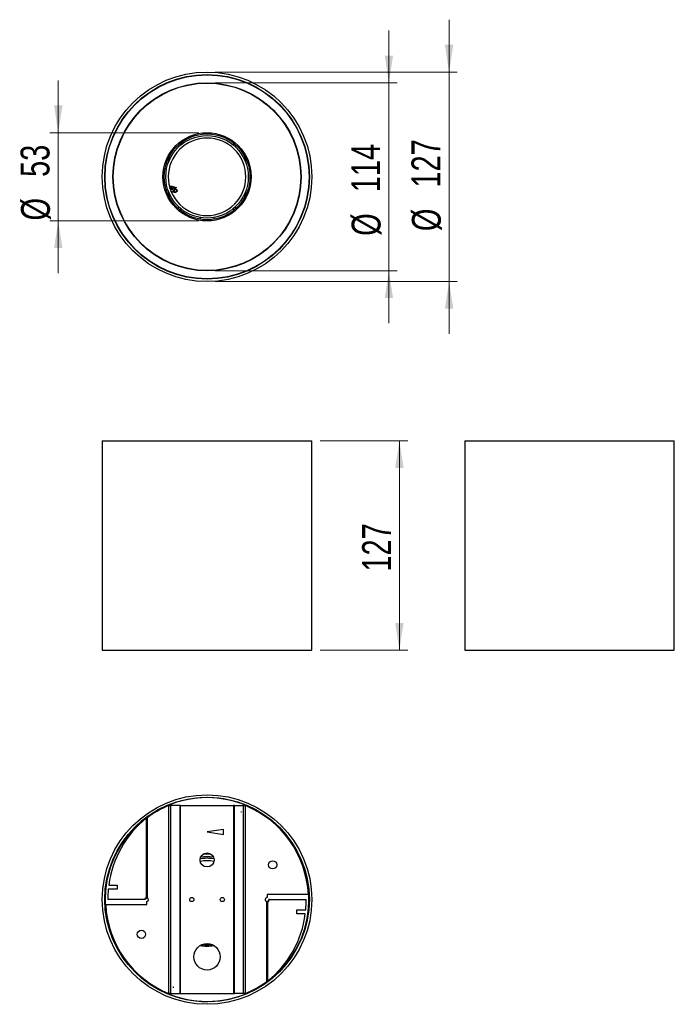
# Model space of a CAD drawing. Header units: millimetres. Extents: x 40 to 120, y 66 to 186.
import ezdxf

# ---------------------------------------------------------------- set-up
doc = ezdxf.new("R2010")
doc.units = ezdxf.units.MM
doc.styles.add('SLDTEXTSTYLE0', font='TXT', dxfattribs={"width": 0.75})
doc.dimstyles.new('SLDDIMSTYLE0', dxfattribs={"dimtxt": 3.5, "dimasz": 3.302, "dimexe": 0, "dimexo": 0.0625, "dimgap": 0.875, "dimtad": 1, "dimlfac": 5, "dimrnd": 1e-09, "dimzin": 12, "dimdsep": 46, "dimtxsty": 'SLDTEXTSTYLE0', "dimsah": 1, "dimcen": 0.09, "dimadec": 0, "dimazin": 3, "dimtfac": 1, "dimtofl": 0, "dimtmove": 0, "dimatfit": 3, "dimfxl": 0, "dimfrac": 2, "dimtolj": 1, "dimtzin": 12, "dimarcsym": 0})
doc.dimstyles.new('SLDDIMSTYLE1', dxfattribs={"dimtxt": 3.5, "dimasz": 3.302, "dimexe": 0, "dimexo": 0.0625, "dimgap": 0.875, "dimtad": 1, "dimlfac": 5, "dimrnd": 1e-09, "dimzin": 12, "dimdsep": 46, "dimtxsty": 'SLDTEXTSTYLE0', "dimsah": 1, "dimcen": 0.09, "dimadec": 0, "dimazin": 3, "dimtfac": 1, "dimtmove": 0, "dimatfit": 0, "dimfxl": 0, "dimfrac": 2, "dimtolj": 1, "dimtzin": 12, "dimarcsym": 0})
doc.dimstyles.new('SLDDIMSTYLE2', dxfattribs={"dimtxt": 3.5, "dimasz": 3.302, "dimexe": 0, "dimexo": 0.0625, "dimgap": 0.875, "dimtad": 1, "dimdec": 0, "dimlfac": 5, "dimrnd": 1e-09, "dimzin": 12, "dimdsep": 46, "dimtxsty": 'SLDTEXTSTYLE0', "dimsah": 1, "dimcen": 0.09, "dimadec": 0, "dimazin": 3, "dimtfac": 1, "dimtdec": 0, "dimtmove": 0, "dimatfit": 0, "dimfxl": 0, "dimfrac": 2, "dimtolj": 1, "dimtzin": 12, "dimarcsym": 0})

# ---------------------------------------------------------------- blocks, each defined once
blk = doc.blocks.new('_D')
at = {"color": 7, "linetype": 'Continuous', "lineweight": 18}
for p, q in [((76.63, 134.45), (87.25, 134.45)), ((86.25, 109.05), (86.25, 134.45)), ((76.63, 109.05), (87.25, 109.05))]:
    blk.add_line(p, q, dxfattribs=at)
for points in [[(86.25, 134.45), (85.74, 131.14), (86.75, 131.14)], [(86.25, 109.05), (86.75, 112.35), (85.74, 112.35)]]:
    blk.add_solid(points, dxfattribs=at)
at = {"color": 7, "linetype": 'Continuous', "lineweight": 18, "insert": (81.73, 118.59), "char_height": 3.5, "attachment_point": 1, "rotation": 90, "style": 'SLDTEXTSTYLE0'}
blk.add_mtext('127', dxfattribs=at)
blk = doc.blocks.new('_D_1')
at = {"color": 7, "linetype": 'Continuous', "lineweight": 18}
for p, q in [((92.27, 179.15), (92.27, 185.5)), ((63.93, 179.15), (93.27, 179.15)), ((92.27, 179.15), (92.27, 153.75)), ((63.93, 153.75), (93.27, 153.75)), ((92.27, 153.75), (92.27, 147.4))]:
    blk.add_line(p, q, dxfattribs=at)
for points in [[(92.27, 179.15), (92.78, 182.46), (91.76, 182.46)], [(92.27, 153.75), (91.76, 150.45), (92.78, 150.45)]]:
    blk.add_solid(points, dxfattribs=at)
at = {"color": 7, "linetype": 'Continuous', "lineweight": 18, "char_height": 3.5, "attachment_point": 1, "rotation": 90, "style": 'SLDTEXTSTYLE0'}
for s, insert in [('127', (87.71, 165.15)), ('%%c', (87.76, 159.87))]:
    blk.add_mtext(s, dxfattribs=dict(at, insert=insert))
blk = doc.blocks.new('_D_2')
at = {"color": 7, "linetype": 'Continuous', "lineweight": 18}
for p, q in [((84.97, 177.85), (84.97, 184.2)), ((63.93, 177.85), (85.97, 177.85)), ((84.97, 177.85), (84.97, 155.05)), ((63.93, 155.05), (85.97, 155.05)), ((84.97, 155.05), (84.97, 148.7))]:
    blk.add_line(p, q, dxfattribs=at)
for points in [[(84.97, 177.85), (85.48, 181.16), (84.47, 181.16)], [(84.97, 155.05), (84.47, 151.75), (85.48, 151.75)]]:
    blk.add_solid(points, dxfattribs=at)
at = {"color": 7, "linetype": 'Continuous', "lineweight": 18, "char_height": 3.5, "attachment_point": 1, "rotation": 90, "style": 'SLDTEXTSTYLE0'}
for s, insert in [('114', (80.41, 164.58)), ('%%c', (80.46, 159.3))]:
    blk.add_mtext(s, dxfattribs=dict(at, insert=insert))
blk = doc.blocks.new('_D_3')
at = {"color": 7, "linetype": 'Continuous', "lineweight": 18}
for p, q in [((44.89, 171.8), (44.89, 178.15)), ((61.93, 171.8), (43.89, 171.8)), ((44.89, 171.8), (44.89, 161.11)), ((61.93, 161.11), (43.89, 161.11)), ((44.89, 161.11), (44.89, 154.76))]:
    blk.add_line(p, q, dxfattribs=at)
for points in [[(44.89, 171.8), (45.4, 175.1), (44.39, 175.1)], [(44.89, 161.11), (44.39, 157.81), (45.4, 157.81)]]:
    blk.add_solid(points, dxfattribs=at)
at = {"color": 7, "linetype": 'Continuous', "lineweight": 18, "char_height": 3.5, "attachment_point": 1, "rotation": 90, "style": 'SLDTEXTSTYLE0'}
for s, insert in [('53', (40.33, 166.44)), ('%%c', (40.38, 161.16))]:
    blk.add_mtext(s, dxfattribs=dict(at, insert=insert))

msp = doc.modelspace()

# ---------------------------------------------------------------- linework, layer by layer
at = {"color": 7, "linetype": 'Continuous', "lineweight": 25}
for p, q in [((59.2663, 178.2997), (59.2782, 178.2615)), ((64.8303, 178.707), (64.8241, 178.6674)), ((66.9292, 178.1909), (66.9163, 178.153)), ((56.271, 176.9135), (56.2925, 176.8798)), ((57.2649, 177.4835), (57.2832, 177.4479)), ((68.6594, 177.4505), (68.6409, 177.4151)), ((70.482, 176.2886), (70.4576, 176.2569)), ((71.6699, 175.25), (71.6417, 175.2216)), ((53.003, 173.8837), (53.035, 173.8597)), ((73.0646, 173.5987), (73.0319, 173.5757)), ((51.8636, 172.0469), (51.8993, 172.0289)), ((75.1712, 168.433), (75.1317, 168.4266)), ((50.6369, 168.0757), (50.6765, 168.0705)), ((50.5315, 166.6295), (50.5715, 166.6289)), ((75.329, 166.2773), (75.289, 166.2778)), ((58.4746, 164.9798), (58.6294, 165.0279)), ((58.4953, 164.9133), (58.4746, 164.9798)), ((58.6501, 164.9614), (58.4953, 164.9133)), ((58.6294, 165.0279), (58.5307, 165.3461)), ((58.5307, 165.3461), (59.1739, 165.1387)), ((58.9708, 165.1337), (58.6325, 165.2436)), ((58.6325, 165.2436), (58.6933, 165.0476)), ((58.675, 164.8807), (58.6501, 164.9614)), ((58.7389, 164.9005), (58.675, 164.8807)), ((58.6933, 165.0476), (58.9708, 165.1337)), ((59.1781, 165.1252), (58.714, 164.9811)), ((58.714, 164.9811), (58.7389, 164.9005)), ((59.1739, 165.1387), (59.1781, 165.1252)), ((75.2237, 164.831), (75.184, 164.8363)), ((50.6893, 164.4738), (50.7288, 164.4802)), ((58.5863, 164.6312), (58.5971, 164.6982)), ((58.9579, 164.5649), (58.5863, 164.6312)), ((58.5971, 164.6982), (58.9322, 164.6412)), ((73.997, 160.8598), (73.9613, 160.8779)), ((52.7959, 159.3081), (52.8286, 159.3311)), ((72.8575, 159.0231), (72.8255, 159.0471)), ((54.1907, 157.6568), (54.2189, 157.6852)), ((55.3786, 156.6182), (55.4029, 156.6499)), ((57.2012, 155.4562), (57.2196, 155.4917)), ((68.5956, 155.4233), (68.5773, 155.4588)), ((69.5895, 155.9933), (69.568, 156.027)), ((58.9313, 154.7159), (58.9442, 154.7538)), ((61.0303, 154.1998), (61.0364, 154.2393)), ((66.5942, 154.6071), (66.5824, 154.6453)), ((50.2303, 134.4458), (50.2303, 109.0458)), ((50.2303, 134.4458), (67.7307, 134.4458)), ((67.7307, 134.4458), (75.6303, 134.4458)), ((75.6303, 109.0458), (75.6303, 134.4458)), ((94.1717, 134.4458), (94.1717, 109.0458)), ((94.1717, 134.4458), (95.1139, 134.4458)), ((95.1139, 134.4458), (119.5717, 134.4458)), ((119.5717, 109.0458), (119.5717, 134.4458)), ((50.2303, 109.0458), (67.7307, 109.0458)), ((67.7307, 109.0458), (75.6303, 109.0458)), ((94.1717, 109.0458), (95.1139, 109.0458)), ((95.1139, 109.0458), (119.5717, 109.0458)), ((61.0364, 91.0401), (61.0303, 91.0796)), ((57.2196, 89.7877), (57.2012, 89.8232)), ((58.275, 90.2111), (58.275, 67.441)), ((58.275, 90.2111), (58.4923, 90.2111)), ((58.4923, 90.2111), (58.4923, 67.441)), ((59.6134, 90.2111), (58.4923, 90.2111)), ((58.9442, 90.5257), (58.9313, 90.5635)), ((59.6134, 90.2111), (59.6134, 67.441)), ((59.7176, 90.2111), (59.6134, 90.2111)), ((59.7176, 67.441), (59.7176, 90.2111)), ((59.7176, 90.2111), (66.143, 90.2111)), ((66.143, 90.2111), (66.143, 67.441)), ((66.2471, 90.2111), (66.143, 90.2111)), ((66.2471, 67.441), (66.2471, 90.2111)), ((66.2471, 90.2111), (67.3682, 90.2111)), ((66.5824, 90.6342), (66.5942, 90.6724)), ((67.3382, 90.4161), (67.2545, 90.2111)), ((67.3682, 67.441), (67.3682, 90.2111)), ((67.3682, 90.2111), (67.5855, 90.2111)), ((67.5855, 67.441), (67.5855, 90.2111)), ((67.8559, 90.0967), (67.8937, 90.1893)), ((55.4029, 88.6295), (55.3786, 88.6613)), ((55.5648, 88.6962), (55.5648, 79.0424)), ((55.6699, 88.7547), (55.6699, 79.0424)), ((69.568, 89.2524), (69.5895, 89.2862)), ((54.2189, 87.5942), (54.1907, 87.6226)), ((64.9116, 87.326), (62.9303, 87.026)), ((64.9116, 86.726), (64.9116, 87.326)), ((52.8286, 85.9483), (52.7959, 85.9714)), ((62.9303, 87.026), (64.9116, 86.726)), ((72.8255, 86.2324), (72.8575, 86.2563)), ((73.9613, 84.4016), (73.997, 84.4196)), ((50.7288, 80.7992), (50.6893, 80.8056)), ((52.0313, 80.0715), (50.9631, 80.0715)), ((51.0206, 80.5715), (52.0313, 80.5715)), ((52.0313, 80.5715), (52.0313, 80.0715)), ((75.184, 80.4432), (75.2237, 80.4484)), ((50.5819, 79.3613), (50.5419, 79.3631)), ((55.3954, 78.826), (50.9037, 78.826)), ((55.4501, 78.826), (55.3954, 78.826)), ((75.2156, 79.426), (70.2303, 79.426)), ((70.2303, 79.426), (70.2303, 79.076)), ((70.4933, 78.826), (70.4386, 78.826)), ((70.4933, 78.826), (74.9569, 78.826)), ((50.6449, 78.226), (55.6303, 78.226)), ((55.6303, 78.226), (55.6303, 78.606)), ((70.1906, 68.8974), (70.1906, 78.5792)), ((70.2957, 68.9559), (70.2957, 78.5792)), ((75.2787, 78.2908), (75.3186, 78.289)), ((50.6765, 77.2089), (50.6369, 77.2037)), ((73.8293, 77.5806), (74.8975, 77.5806)), ((73.8293, 77.0806), (73.8293, 77.5806)), ((74.8399, 77.0806), (73.8293, 77.0806)), ((75.1317, 76.8529), (75.1712, 76.8465)), ((51.8993, 73.2505), (51.8636, 73.2325)), ((73.0319, 71.7038), (73.0646, 71.6807)), ((53.035, 71.4197), (53.003, 71.3958)), ((71.6417, 70.0579), (71.6699, 70.0295)), ((56.2925, 68.3997), (56.271, 68.3659)), ((70.4576, 69.0225), (70.482, 68.9908)), ((58.0047, 67.5553), (57.9669, 67.4627)), ((58.4923, 67.441), (58.275, 67.441)), ((58.4923, 67.441), (59.6134, 67.441)), ((58.5224, 67.2359), (58.6061, 67.441)), ((59.2782, 67.0179), (59.2663, 66.9797)), ((59.6134, 67.441), (59.7176, 67.441)), ((59.7176, 67.441), (66.143, 67.441)), ((66.143, 67.441), (66.2471, 67.441)), ((67.3682, 67.441), (66.2471, 67.441)), ((66.9163, 67.1264), (66.9292, 67.0886)), ((67.5855, 67.441), (67.3682, 67.441)), ((68.6409, 67.8644), (68.6594, 67.8289)), ((64.8241, 66.612), (64.8303, 66.5725))]:
    msp.add_line(p, q, dxfattribs=at)
at = {"color": 1, "linetype": 'Continuous', "lineweight": 25}
for p, q in [((59.5003, 170.0914), (59.5003, 170.3617)), ((59.7176, 170.5422), (59.7176, 170.2846)), ((66.143, 170.2846), (66.143, 170.5422)), ((66.3603, 170.0914), (66.3603, 170.3617)), ((58.275, 168.7705), (58.275, 168.2779)), ((58.3792, 168.5241), (58.3792, 168.9689)), ((67.4813, 168.9689), (67.4813, 168.5241)), ((67.5855, 168.2779), (67.5855, 168.7705)), ((58.275, 164.6289), (58.275, 164.1363)), ((58.3792, 163.9379), (58.3792, 164.3827)), ((67.4813, 164.3827), (67.4813, 163.9379)), ((67.5855, 164.1363), (67.5855, 164.6289)), ((59.5003, 162.5451), (59.5003, 162.8154)), ((59.7176, 162.6221), (59.7176, 162.3646)), ((66.143, 162.3646), (66.143, 162.6221)), ((66.3603, 162.5451), (66.3603, 162.8154))]:
    msp.add_line(p, q, dxfattribs=at)
at = {"color": 7, "linetype": 'Continuous', "lineweight": 25, "flags": 128}
for points in [[(62.1518, 161.312), (62.1219, 161.3907), (62.0901, 161.5245)], [(63.7704, 161.5245), (63.7387, 161.3907), (63.7087, 161.312)]]:
    msp.add_lwpolyline(points, dxfattribs=at)
at = {"color": 1, "linetype": 'Continuous', "lineweight": 25, "flags": 128}
msp.add_lwpolyline([(62.8055, 84.4668), (62.9096, 84.4682), (63.055, 84.4668)], dxfattribs=at)
at = {"color": 7, "linetype": 'Continuous', "lineweight": 25}
for centre, radius in [((62.9303, 166.4534), 12.7), ((62.9303, 166.4534), 12.4), ((62.9303, 166.4534), 12.36), ((62.9303, 166.4534), 11.4), ((62.9303, 166.4534), 11.36), ((62.9303, 166.4534), 5.3447), ((62.9303, 166.4534), 5.2), ((62.9303, 166.4534), 5), ((62.9303, 78.826), 12.7), ((62.9303, 78.826), 12.4), ((62.9303, 83.626), 0.85), ((70.8855, 83.0349), 0.5), ((61.0803, 78.826), 0.25), ((64.7803, 78.826), 0.25), ((54.9751, 74.6172), 0.5), ((62.9303, 71.8835), 1.6)]:
    msp.add_circle(centre, radius, dxfattribs=at)
for centre, radius, start, end in [((62.9303, 166.4534), 4.7, 202.84055, 202.547562), ((62.9303, 78.826), 12.36, 69.181808, 182.517837), ((62.9303, 78.826), 12.3, 112.239217, 126.176195), ((62.9303, 78.826), 12.36, 249.181808, 66.400187), ((62.9303, 78.826), 12.3, 2.796026, 67.760783), ((63.3776, 78.9932), 12.4574, 128.840948, 172.721681), ((62.9303, 78.826), 5, 80.326486, 99.673514), ((62.9303, 78.826), 5.2, 81.390652, 98.609348), ((62.9303, 78.826), 5.5, 84.621123, 95.378877), ((62.9303, 78.826), 4.7, 79.804262, 100.195738), ((63.9859, 78.8262), 13.0823, 174.537915, 180.000689), ((55.612, 78.8309), 0.2167, 102.57709, 181.296059), ((55.6667, 78.8309), 0.2167, 102.577017, 181.296376), ((55.6303, 78.826), 0.22, 270, 79.610429), ((70.2303, 78.826), 0.25, 90, 260.868593), ((70.1929, 78.8203), 0.2458, 281.284369, 1.346378), ((70.2476, 78.8203), 0.2458, 281.284556, 1.345981), ((61.8746, 78.8259), 13.0823, 354.537915, 0.000689), ((62.9303, 78.826), 12.36, 182.517837, 246.400187), ((62.9303, 78.826), 12.3, 182.796026, 247.760783), ((62.4829, 78.6588), 12.4574, 308.840948, 352.721681), ((62.9303, 78.826), 5.5, 263.578302, 276.421698), ((62.9303, 78.826), 12.3, 292.239217, 306.176195)]:
    msp.add_arc(centre, radius, start, end, dxfattribs=at)
at = {"color": 1, "linetype": 'Continuous', "lineweight": 25}
for radius, start, end in [(12.3572, 69.182118, 246.399876), (12.3572, 2.517837, 66.399876), (12.3572, 249.182118, 2.517837), (5.6422, 261.457522, 278.542478)]:
    msp.add_arc((62.9303, 78.826), radius, start, end, dxfattribs=at)
at = {"color": 7, "linetype": 'Continuous', "lineweight": 25}
for points, knots in [([(58.8925, 164.701), (58.8838, 164.7298), (58.8665, 164.7875), (58.8931, 164.8696), (58.9398, 164.9316), (58.9812, 164.9538), (59.002, 164.9649)], [0, 0, 0, 0, 0.27937698, 0.55912463, 0.77944667, 1, 1, 1, 1]), ([(59.0294, 164.9028), (59.0107, 164.8918), (58.9734, 164.8699), (58.9461, 164.8144), (58.9381, 164.7589), (58.949, 164.7268), (58.9545, 164.7107)], [0, 0, 0, 0, 0.27955917, 0.55929899, 0.77957875, 1, 1, 1, 1]), ([(59.002, 164.9649), (59.0325, 164.9744), (59.0935, 164.9933), (59.1817, 164.9676), (59.2479, 164.9182), (59.2723, 164.8745), (59.2845, 164.8527)], [0, 0, 0, 0, 0.27964546, 0.55894787, 0.77949556, 1, 1, 1, 1]), ([(59.2212, 164.8279), (59.2102, 164.8466), (59.1883, 164.8839), (59.1329, 164.9111), (59.0775, 164.9192), (59.0454, 164.9083), (59.0294, 164.9028)], [0, 0, 0, 0, 0.27952178, 0.55930794, 0.77956122, 1, 1, 1, 1]), ([(59.1468, 164.6356), (59.1655, 164.6466), (59.2028, 164.6686), (59.2301, 164.7242), (59.2376, 164.7797), (59.2267, 164.8118), (59.2212, 164.8279)], [0, 0, 0, 0, 0.279537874, 0.559319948, 0.779562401, 1, 1, 1, 1]), ([(59.2845, 164.8527), (59.2936, 164.8227), (59.3118, 164.7627), (59.2879, 164.6757), (59.2393, 164.6106), (59.1965, 164.5865), (59.1751, 164.5745)], [0, 0, 0, 0, 0.279652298, 0.559082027, 0.779540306, 1, 1, 1, 1]), ([(58.9322, 164.6412), (58.9235, 164.6515), (58.908, 164.67), (58.8972, 164.6915), (58.8925, 164.701)], [0, 0, 0, 0, 0.56000646, 1, 1, 1, 1]), ([(58.9545, 164.7107), (58.9655, 164.6921), (58.9875, 164.6547), (59.0429, 164.6269), (59.0985, 164.6193), (59.1307, 164.6302), (59.1468, 164.6356)], [0, 0, 0, 0, 0.27961744, 0.55934597, 0.77961606, 1, 1, 1, 1]), ([(59.1751, 164.5745), (59.1349, 164.5643), (59.0629, 164.5461), (58.9901, 164.5591), (58.9579, 164.5649)], [0, 0, 0, 0, 0.55819373, 1, 1, 1, 1]), ([(67.0137, 89.4696), (67.0162, 89.4686), (67.0334, 89.4621), (67.0637, 89.4505), (67.0936, 89.4386), (67.0946, 89.4382)], [0, 0, 0, 0, 0.14095765, 0.97137698, 1, 1, 1, 1]), ([(58.897, 68.1633), (58.897, 68.1634), (58.8968, 68.1634), (58.8593, 68.1777), (58.8122, 68.1957), (58.7742, 68.2107), (58.7644, 68.2145)], [0, 0, 0, 0, 0.22657406, 0.55601112, 0.88552841, 1, 1, 1, 1])]:
    msp.add_open_spline(points, degree=3, knots=knots, dxfattribs=at)
for points in [[(55.6699, 88.7547), (55.6342, 88.7352), (55.5984, 88.7157), (55.5648, 88.6962)], [(55.5648, 79.0424), (55.5984, 79.0424), (55.6342, 79.0424), (55.6699, 79.0424)], [(70.2957, 78.5792), (70.2621, 78.5792), (70.2264, 78.5792), (70.1906, 78.5792)], [(70.1906, 68.8974), (70.2264, 68.9169), (70.2621, 68.9364), (70.2957, 68.9559)]]:
    msp.add_open_spline(points, degree=3, dxfattribs=at)

# ---------------------------------------------------------------- dimensions: what is measured, and where the dimension line sits
at = {"color": 7, "linetype": 'Continuous', "lineweight": 18}
for base, p1, p2, dimstyle, picture, middle in [((92.2704, 153.7534), (62.9303, 179.1534), (62.9303, 153.7534), 'SLDDIMSTYLE1', '_D_1', (92.2704, 166.385)), ((84.9745, 155.0534), (62.9303, 177.8534), (62.9303, 155.0534), 'SLDDIMSTYLE1', '_D_2', (84.9745, 165.8164)), ((44.8941, 161.1087), (62.9303, 171.798), (62.9303, 161.1087), 'SLDDIMSTYLE2', '_D_3', (44.8941, 166.385))]:
    dim = msp.add_linear_dim(base=base, p1=p1, p2=p2, angle=90, text='%%c<>', dimstyle=dimstyle, dxfattribs=at)
    dim.commit()
    dim.dimension.update_dxf_attribs({"geometry": picture, "text_midpoint": middle, "dimtype": 160})
dim = msp.add_linear_dim(base=(86.2467, 134.4458), p1=(75.6303, 109.0458), p2=(75.6303, 134.4458), angle=90, dimstyle='SLDDIMSTYLE0', dxfattribs=at)
dim.commit()
dim.dimension.update_dxf_attribs({"geometry": '_D', "text_midpoint": (86.2467, 122.4677), "dimtype": 160})

doc.saveas('drawing.dxf')
